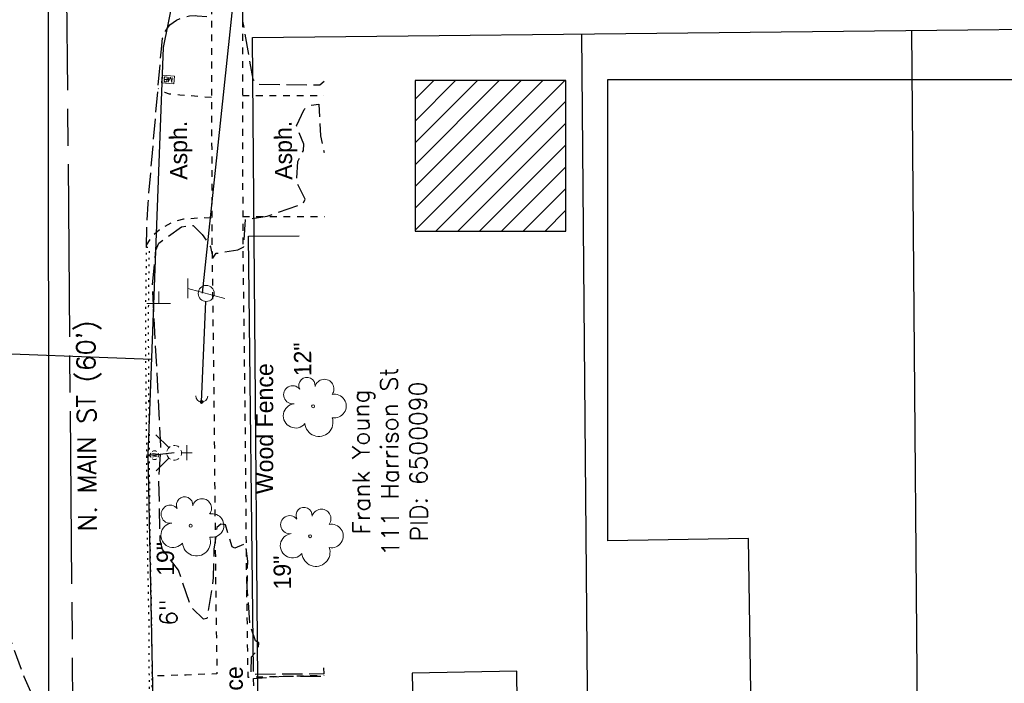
# Model space of a CAD drawing. Extents: x 2300122 to 2305194, y 360020 to 364238.
# Tile 63 of 93: x 2301788 to 2301948, y 362316 to 362423. Entities that reach past the tile are written whole.
import ezdxf
from ezdxf.enums import TextEntityAlignment as Align

# ---------------------------------------------------------------- set-up
doc = ezdxf.new("R2010")
doc.units = 0
doc.header["$LTSCALE"] = 20
doc.header["$MEASUREMENT"] = 0
for name, pattern in [('CL', [2, 0.3, -0.15, 1.4, -0.15]), ('fenceex', [0]), ('foctvex', [0]), ('OhDOT_USTN1', [0.055, 0.014, -0.041]), ('OhDOT_USTN3', [0.22, 0.165, -0.055]), ('OhDOT_USTN5', [0.11, 0.055, -0.055]), ('ohteleex', [0]), ('rowex', [0]), ('sanex', [0]), ('waterex', [0])]:
    doc.linetypes.add(name, pattern=pattern)
for name, color, linetype in [('BD_X_Building', 231, 'Continuous'), ('DT_X_Contour_Minor', 136, 'OhDOT_USTN3'), ('DV_X_Property_Line', 7, 'Continuous'), ('PV_X_Curb', 120, 'OhDOT_USTN1'), ('PV_X_Driveway', 7, 'OhDOT_USTN5'), ('PV_X_EOP', 7, 'OhDOT_USTN3'), ('PV_X_Text', 7, 'Continuous'), ('PV_X_Walk', 120, 'OhDOT_USTN5'), ('RD_P_Cells', 7, 'Continuous'), ('RD_X_Cells', 7, 'Continuous'), ('RD_X_Fence', 230, 'fenceex'), ('RD_X_Text', 7, 'Continuous'), ('RW_X_CL', 6, 'CL'), ('RW_X_Fee_RW', 6, 'rowex'), ('RW_X_Text', 7, 'Continuous'), ('SN_X_Public', 3, 'Continuous'), ('SV_X_Text_Name', 7, 'Continuous'), ('UT_X_Misc_Cells', 7, 'Continuous'), ('UT_X_Overhead_Telecom', 30, 'ohteleex'), ('UT_X_Sanitary_Line', 3, 'sanex'), ('UT_X_Telecom_Cells', 30, 'Continuous'), ('UT_X_Water', 133, 'waterex'), ('UT_X_Water_Cells', 133, 'Continuous'), ('UT_X_Water_Text', 7, 'Continuous'), ('VG_X_Cells', 3, 'Continuous'), ('VG_X_Text', 7, 'Continuous')]:
    doc.layers.add(name, color=color, linetype=linetype)
doc.layers.add('RD_P_Cells (Construction)', color=7, linetype='Continuous', lineweight=0)
doc.styles.add('Simplex Normal (0.14)', font='Simplex.shx')
doc.styles.add('Straight Normal (0.14) Font 30', font='font30.shx', dxfattribs={"height": 0.14})
doc.styles.add('Straight-Normal', font='font30.shx', dxfattribs={"height": 0.14})

# ---------------------------------------------------------------- blocks, each defined once
blk = doc.blocks.new('TREE')
at = {"layer": 'VG_X_Cells', "color": 3, "linetype": 'Continuous', "lineweight": 0}
blk.add_circle((0, 0), 0.012, dxfattribs=at)
for centre, radius, start, end in [((-0.1655, 0.0932), 0.0735, 39.06254, 279.54124), ((-0.0492, 0.1684), 0.0658, 354.0047, 205.97412), ((0.0913, 0.1415), 0.0776, 323.82996, 165.0376), ((0.173, 0.0018), 0.0957, 259.14531, 101.45961), ((-0.1427, -0.0774), 0.0987, 96.17219, 320.57371), ((0.0473, -0.1303), 0.1142, 184.94757, 19.45715)]:
    blk.add_arc(centre, radius, start, end, dxfattribs=at)
blk = doc.blocks.new('SGN1P_anno')
at = {"layer": 'SN_X_Public', "color": 3, "linetype": 'Continuous', "lineweight": 0}
for p, q in [((0, 0.96), (0, -0.96)), ((0, 0), (-0.96, 0))]:
    blk.add_line(p, q, dxfattribs=at)
blk = doc.blocks.new('FH')
at = {"layer": 'Defpoints', "color": 133, "linetype": 'Continuous', "lineweight": 30}
blk.add_point((0, 0), dxfattribs=at)
blk.add_point((0, 0), dxfattribs=at)
at = {"layer": 'UT_X_Water_Cells', "color": 133, "linetype": 'Continuous', "lineweight": 0}
for p, q in [((0.0599, 0.1032), (-0.0601, 0.1032)), ((-0.0001, 0.0602), (-0.0001, 0.1462)), ((-0.0423, -0.0424), (-0.1463, -0.1463)), ((0.0423, -0.0424), (0.1462, -0.1463))]:
    blk.add_line(p, q, dxfattribs=at)
for start, end in [(140.02099, 184.06293), (68.13946, 112.03798), (356.01648, 39.98885), (211.87877, 255.84793), (283.82389, 329.90967)]:
    blk.add_arc((0, 0), 0.06, start, end, dxfattribs=at)
blk = doc.blocks.new('WGV')
at = {"layer": 'Defpoints', "color": 133, "linetype": 'Continuous', "lineweight": 30}
blk.add_point((0, 0), dxfattribs=at)
at = {"layer": 'UT_X_Water_Cells', "color": 133, "linetype": 'Continuous', "lineweight": 0}
for p, q in [((0.032, 0.102), (-0.032, 0.102)), ((0, 0.07), (0, 0.134))]:
    blk.add_line(p, q, dxfattribs=at)
at = {"layer": 'UT_X_Water_Cells', "color": 133, "linetype": 'Continuous', "lineweight": 0, "flags": 128}
blk.add_lwpolyline([(-0.032, 0.041), (-0.016, -0.045), (0, 0.041), (0.016, -0.045), (0.032, 0.041)], dxfattribs=at)
at = {"layer": 'UT_X_Water_Cells', "color": 133, "linetype": 'Continuous', "lineweight": 0, "extrusion": (0, 0, -1)}
blk.add_arc((0, 0), 0.07, 330.0184, 29.9816, dxfattribs=at)
at = {"layer": 'UT_X_Water_Cells', "color": 133, "linetype": 'Continuous', "lineweight": 0}
for start, end in [(60.0184, 120.0157), (330.0184, 29.9816), (239.9843, 299.9816)]:
    blk.add_arc((0, 0), 0.07, start, end, dxfattribs=at)
blk = doc.blocks.new('MBP')
at = {"layer": 'RD_P_Cells', "color": 230, "linetype": 'Continuous', "lineweight": 13, "flags": 128}
blk.add_lwpolyline([(-0.1, 0.061), (0.1, 0.061), (0.1, -0.061), (-0.1, -0.061), (-0.1, 0.061)], close=True, dxfattribs=at)
for points in [[(-0.065, -0.04), (-0.065, 0.04), (-0.036, -0.04), (-0.008, 0.04), (-0.008, -0.04)], [(0.051, 0.003), (0.054, 0.007), (0.056, 0.009), (0.057, 0.01), (0.058, 0.012), (0.059, 0.014), (0.06, 0.016), (0.061, 0.02), (0.061, 0.022), (0.061, 0.025), (0.061, 0.029), (0.059, 0.032), (0.057, 0.034), (0.054, 0.037), (0.052, 0.038), (0.05, 0.039), (0.047, 0.04), (0.016, 0.04), (0.016, -0.04), (0.051, -0.04), (0.055, -0.037), (0.059, -0.034), (0.062, -0.029), (0.064, -0.024), (0.065, -0.018), (0.065, -0.014), (0.064, -0.01), (0.061, -0.005), (0.058, -0.001), (0.051, 0.003), (0.016, 0.003)]]:
    blk.add_lwpolyline(points, dxfattribs=at)
at = {"layer": 'RD_P_Cells (Construction)', "color": 230, "linetype": 'Continuous', "lineweight": 30}
blk.add_point((0, 0), dxfattribs=at)
blk = doc.blocks.new('ODOT MISC MAILBOX')
blk.add_blockref('MBP', (0, 0))
blk = doc.blocks.new('DM_anno')
at = {"layer": 'UT_X_Misc_Cells', "linetype": 'foctvex', "true_color": 0xa56100}
h = blk.add_hatch(color=44, dxfattribs=at)
edge = h.paths.add_edge_path()
edge.add_arc((0, 0), 0.12, 0, 360)
at = {"layer": 'UT_X_Misc_Cells', "color": 44, "linetype": 'Continuous', "lineweight": 0, "true_color": 0xa56100}
blk.add_circle((0, 0), 0.12, dxfattribs=at)
blk.add_arc((0.48, 0), 0.48, 90, 270, dxfattribs=at)
blk = doc.blocks.new('TELP')
at = {"layer": 'UT_X_Telecom_Cells', "color": 30, "linetype": 'Continuous', "lineweight": 0}
for p, q in [((0.0402, 0.15), (-0.0402, -0.15)), ((0.1202, 0.15), (-0.0398, 0.15))]:
    blk.add_line(p, q, dxfattribs=at)
blk.add_circle((0, 0), 0.065, dxfattribs=at)

msp = doc.modelspace()

# ---------------------------------------------------------------- hatches: boundary and pattern name
at = {"layer": 'BD_X_Building'}
h = msp.add_hatch(dxfattribs=at)
h.set_pattern_fill('ANSI31', color=256, scale=20)
h.paths.add_polyline_path([(2301876.79, 362389.1), (2301876.79, 362413.51), (2301852.37, 362413.51), (2301852.37, 362389.1)])

# ---------------------------------------------------------------- linework, layer by layer
at = {"layer": 'BD_X_Building', "flags": 128}
msp.add_lwpolyline([(2301876.79, 362389.1), (2301876.79, 362413.51), (2301852.37, 362413.51), (2301852.37, 362389.1), (2301876.79, 362389.1)], close=True, dxfattribs=at)
for points in [[(2301883.58, 362360.01), (2301883.58, 362413.69), (2301973.32, 362413.69), (2301973.99, 362368.12), (2301971.02, 362368.08), (2301971.24, 362352.96), (2301963.04, 362352.84), (2301963.7, 362308.18), (2301906.85, 362307.34), (2301906.36, 362339.27), (2301883.58, 362338.9), (2301883.58, 362360.01)], [(2301837.63, 362306.59), (2301834.4, 362306.55), (2301834.55, 362299.55), (2301833.76, 362299.57), (2301834.2, 362282.66), (2301858.83, 362283.31), (2301858.92, 362277.15), (2301862.12, 362277.2), (2301869.27, 362277.27), (2301868.84, 362317.79), (2301851.88, 362317.47), (2301852.07, 362306.77), (2301837.63, 362306.59)]]:
    msp.add_lwpolyline(points, dxfattribs=at)
at = {"layer": 'DT_X_Contour_Minor', "flags": 128}
for points, elevation in [([(2301656.63, 362259.4), (2301656.66, 362261.4), (2301657.9, 362261.54), (2301662.24, 362259.87), (2301665.03, 362257.51), (2301668.85, 362256.44), (2301674.15, 362252.47), (2301674.98, 362252.3), (2301677.15, 362253.19), (2301680.02, 362253.44), (2301681.53, 362253.16), (2301684.22, 362252), (2301689.7, 362250.75), (2301695.29, 362248.53), (2301697.89, 362248.33), (2301704.5, 362245.71), (2301711.4, 362245), (2301719.16, 362243.74), (2301724.83, 362243.69), (2301728.32, 362243.06), (2301733.16, 362243.53), (2301740.2, 362243.73), (2301744.29, 362242.93), (2301748.92, 362242.47), (2301753.4, 362242.68), (2301760.66, 362243.82), (2301761.94, 362244.71), (2301764.61, 362245.86), (2301765.47, 362246.7), (2301766.48, 362252.38), (2301767.34, 362261.48), (2301768.2, 362284.25), (2301767.96, 362286.36), (2301767.85, 362306.31), (2301768.61, 362307.46), (2301768.61, 362310.34), (2301769.96, 362311.67), (2301770.07, 362312.25), (2301769.55, 362312.67), (2301770.54, 362315.16), (2301770.56, 362316.8), (2301769.85, 362319.36), (2301768.43, 362322.03), (2301767.73, 362327.86), (2301767.48, 362338.61), (2301766.96, 362343.32), (2301766.18, 362362.12), (2301757, 362363.88), (2301758.45, 362365.99), (2301765.86, 362366.89), (2301766.69, 362368.06), (2301767.04, 362381.93), (2301765.94, 362383.1), (2301763.59, 362384.48), (2301761.32, 362384.78), (2301763.24, 362385.68), (2301767.34, 362388.82), (2301767.11, 362400.27), (2301766.23, 362405.71), (2301764.98, 362408.95), (2301766.63, 362412.98), (2301768.55, 362420.93), (2301769.82, 362422.53), (2301769.98, 362423.2), (2301767.56, 362423.38), (2301768.51, 362424.13), (2301769.1, 362424.05), (2301769.57, 362426.25), (2301771.39, 362429.47), (2301773.12, 362430.01), (2301772.6, 362432.66), (2301772.11, 362433.12), (2301772.89, 362433.54), (2301773.43, 362434.67), (2301773.43, 362435.9), (2301780.15, 362436.23), (2301781.28, 362436.76), (2301782.7, 362436.58), (2301785.79, 362437.56), (2301787.63, 362438.49), (2301788.18, 362439.39), (2301789.07, 362445.66), (2301790.24, 362449.68), (2301790.77, 362450.38), (2301798.29, 362476.73), (2301800.19, 362469.91), (2301800.16, 362450.25), (2301800.97, 362444.86), (2301800.74, 362443.38), (2301800.98, 362442.62), (2301802.72, 362442.21), (2301804.54, 362444.22), (2301805.33, 362446.02), (2301812.8, 362454.58), (2301814.2, 362457.79), (2301817.38, 362462.69), (2301818.52, 362465.42), (2301820.98, 362469.14), (2301822.8, 362474.69), (2301817.57, 362455.6), (2301816.45, 362445.38), (2301817.68, 362438.85), (2301818.83, 362438.01), (2301820.8, 362437.45), (2301821.78, 362436.67), (2301824.4, 362436.9), (2301823.26, 362434.69), (2301822.47, 362434.31), (2301821.58, 362432.59), (2301821.55, 362431.39), (2301821.98, 362430.68), (2301822.84, 362430.19), (2301824.36, 362425.96), (2301824.38, 362423.13), (2301826.03, 362413.75), (2301826.79, 362412.94), (2301836.92, 362412.83), (2301837.61, 362413.42)], 982), ([(2301837.49, 362318.3), (2301837.54, 362317.34), (2301825.75, 362317.25), (2301825.83, 362320.1), (2301826.88, 362321.22), (2301827.03, 362322.36), (2301826.49, 362322.71), (2301825.59, 362325.26), (2301825.15, 362331.36), (2301825.22, 362335.63), (2301824.84, 362338.44), (2301823.15, 362337.7), (2301822.69, 362337.96), (2301821.63, 362341.5), (2301820.85, 362341.62), (2301820.23, 362341.09), (2301819.74, 362337.54), (2301819.64, 362332.9), (2301818.61, 362326.31), (2301818.04, 362326.19), (2301815.99, 362328.23), (2301814.02, 362334.15), (2301811.43, 362337.48), (2301811.04, 362338.95), (2301810.83, 362348.7), (2301811.16, 362354.26), (2301809.77, 362380.39), (2301810.31, 362386.05), (2301810.81, 362387.15), (2301814.49, 362389.84), (2301816.36, 362390.02), (2301817.86, 362388.55), (2301819.19, 362386.56), (2301819.54, 362384.75), (2301820.09, 362385.52), (2301823.63, 362386.07), (2301824.6, 362386.56), (2301824.85, 362391.01), (2301828.38, 362391.56), (2301834.2, 362393.57), (2301834.53, 362394.3), (2301833.14, 362397.01), (2301833.32, 362400.43), (2301834.27, 362402.21), (2301834.3, 362403.23), (2301833.12, 362406.21), (2301834.34, 362408.83), (2301835.44, 362409.56), (2301836.72, 362409.71), (2301837, 362404.55), (2301837.6, 362401.89)], 982), ([(2301839.44, 362131.3), (2301835.91, 362132.76), (2301836.23, 362135.18), (2301834.41, 362137.66), (2301833.15, 362143.44), (2301831.86, 362144.31), (2301831.64, 362145.75), (2301830.43, 362146.18), (2301829.79, 362148.61), (2301829.65, 362151.36), (2301830.87, 362152.22), (2301829.31, 362153.51), (2301829.31, 362154.12), (2301830.73, 362155.51), (2301829.55, 362156.11), (2301829.41, 362156.79), (2301828.86, 362157.17), (2301827.85, 362165.14), (2301827.29, 362166.19), (2301825.83, 362167.27), (2301824.31, 362170.56), (2301823.58, 362171.3), (2301822.52, 362171.4), (2301821.94, 362170.5), (2301820.98, 362163.94), (2301819.22, 362162.83), (2301817.85, 362162.59), (2301816.95, 362164.48), (2301816.19, 362167.51), (2301816.63, 362169.25), (2301816.44, 362170.64), (2301816.68, 362172.16), (2301816.38, 362173.21), (2301817.17, 362175.19), (2301816.71, 362177.02), (2301817.23, 362178.63), (2301817.72, 362179.12), (2301820.85, 362178.73), (2301821.2, 362179.21), (2301820.88, 362182.39), (2301822.35, 362185.57), (2301823.14, 362185.87), (2301824.58, 362185.8), (2301826.51, 362186.37), (2301827.67, 362187.19), (2301829.58, 362190), (2301830.22, 362192.9), (2301829.1, 362195.77), (2301835.59, 362202.85), (2301840.82, 362207.56), (2301839.92, 362207.74), (2301835.62, 362206.94), (2301832.33, 362207.23), (2301829.49, 362206.93), (2301827.49, 362207.17), (2301820.56, 362208.95), (2301818.03, 362209.97), (2301814.91, 362210.64), (2301813.03, 362212.54), (2301808.38, 362215.6), (2301800.26, 362218.34), (2301795, 362221.54), (2301792.45, 362223.7), (2301790.69, 362226.31), (2301788.76, 362230.44), (2301787.99, 362232.84), (2301787.98, 362234.67), (2301789.55, 362238.61), (2301791.08, 362241.28), (2301793.63, 362243.39), (2301795.48, 362245.78), (2301797.88, 362249.9), (2301799.02, 362251.24), (2301803.31, 362253.47), (2301809.97, 362253.3), (2301816.64, 362251.11), (2301818.06, 362251.21), (2301819.11, 362251.79), (2301819.3, 362252.57), (2301816.66, 362255.41), (2301812.76, 362261.38), (2301812.31, 362262.62), (2301813.63, 362263.81), (2301813.02, 362262.5), (2301813.64, 362261.47), (2301814.42, 362261.32), (2301815.56, 362262.3), (2301814.63, 362267), (2301813.45, 362268.16), (2301810.68, 362269.19), (2301810.23, 362269.88), (2301809.88, 362272.58), (2301810.17, 362272.96), (2301809.68, 362276.96), (2301809.25, 362307.53), (2301808.41, 362306.53), (2301806.99, 362306.86), (2301805.31, 362306.48), (2301802.93, 362305.24), (2301799.16, 362301.28), (2301797.44, 362300.22), (2301796.2, 362301.75), (2301793.26, 362307.02), (2301789.01, 362316.86), (2301785.25, 362327.01), (2301784.89, 362326.07), (2301784.79, 362305.43), (2301785.08, 362304.61), (2301785.01, 362288.8), (2301784.67, 362288.38), (2301784.43, 362273.98), (2301784.07, 362272.11), (2301784.33, 362260.71), (2301783.93, 362254.54), (2301782.41, 362251.75), (2301782, 362250.11), (2301779.67, 362246.81), (2301775.94, 362243.44), (2301774.8, 362243.04), (2301773.8, 362244.35), (2301772.58, 362244.21), (2301770.02, 362243.15), (2301769.11, 362242.32), (2301769.55, 362241.37), (2301769.68, 362239.35), (2301769.2, 362237.51), (2301768.22, 362235.7), (2301766.05, 362237.01), (2301762.17, 362240.56), (2301753.36, 362237.28), (2301749.03, 362236.77), (2301723.48, 362236.41), (2301696.32, 362237.11), (2301692.03, 362237.49), (2301673.03, 362237.76), (2301662.72, 362240.73), (2301657.98, 362241.68)], 981), ([(2301868.2, 362175.63), (2301865.7, 362179.4), (2301865.7, 362180.29), (2301862.02, 362184.12), (2301861.75, 362185.17), (2301862.89, 362189.98), (2301865.07, 362190.94), (2301872.68, 362192.12), (2301876.33, 362192.31), (2301877.45, 362187.76), (2301880.29, 362189), (2301881.82, 362190.21), (2301881.29, 362192.17), (2301881.24, 362193.75), (2301882.99, 362196.68), (2301882.53, 362197.76), (2301882.5, 362198.78), (2301884.02, 362201.04), (2301884.1, 362201.92), (2301887.58, 362207.16), (2301896.46, 362212.92), (2301896.02, 362214.1), (2301897.14, 362214.75), (2301897.85, 362215.87), (2301898.16, 362215.24), (2301898.73, 362215.67), (2301898.87, 362216.27), (2301897.82, 362216.39), (2301897.88, 362216.77), (2301915.74, 362217.13), (2301917.39, 362217.73), (2301917.5, 362218.38), (2301916.1, 362219.52), (2301909.6, 362221.31), (2301895.28, 362223.87), (2301893.21, 362224.81), (2301889.09, 362225.9), (2301884.61, 362227.78), (2301881.68, 362229.62), (2301879.98, 362231.63), (2301880.25, 362232.46), (2301883.35, 362233.88), (2301887.33, 362235), (2301889.05, 362236.83), (2301890.93, 362238.27), (2301902.61, 362242.02), (2301911.1, 362245.23), (2301899.38, 362245.37), (2301873.76, 362244.94), (2301854.04, 362246.39), (2301853.09, 362247.05), (2301851.27, 362247.15), (2301850.33, 362246.35), (2301848.44, 362246.12), (2301844.99, 362246.59), (2301843.36, 362247.16), (2301842.23, 362248.37), (2301838.06, 362248.37), (2301833.92, 362248.82), (2301830.82, 362250.3), (2301830.02, 362252.28), (2301829.75, 362258), (2301830.62, 362259.68), (2301830.92, 362262.15), (2301832.25, 362262.12), (2301833.07, 362260.1), (2301836.35, 362260.14), (2301837.18, 362260.9), (2301837.6, 362260.71), (2301838.73, 362258.45), (2301842.21, 362255.81), (2301844.55, 362255.8), (2301845.62, 362256.25), (2301846.43, 362258.06), (2301846.02, 362259.25), (2301845.23, 362260.09), (2301842.72, 362261.21), (2301842.08, 362261.94), (2301850.29, 362262.82), (2301851.83, 362262.51), (2301864.63, 362264.4), (2301861.98, 362264.87), (2301861.47, 362267.14), (2301861.69, 362268.6), (2301863.09, 362268.9), (2301861.49, 362269.75), (2301850.19, 362271.84), (2301849.55, 362272.9), (2301848.69, 362273.28), (2301847.17, 362272.49), (2301846.58, 362270.93), (2301845.43, 362270.6), (2301841.47, 362271.82), (2301840.24, 362271.56), (2301835.46, 362272.38), (2301831.12, 362271.48), (2301829.83, 362270.87), (2301827.29, 362270.93), (2301827.17, 362272.99), (2301827.58, 362274.06), (2301826.62, 362275.52), (2301826.31, 362280.62), (2301826.77, 362283), (2301827.74, 362283.48), (2301826.86, 362285.11), (2301826.26, 362287.37), (2301825.6, 362310.7), (2301826.11, 362311.63), (2301825.94, 362313.51), (2301826.31, 362314.44), (2301826.14, 362316.58), (2301831.23, 362317), (2301837.48, 362316.99), (2301837.63, 362316.37)], 982)]:
    msp.add_lwpolyline(points, dxfattribs=dict(at, elevation=elevation))
at = {"layer": 'DV_X_Property_Line', "flags": 128}
for points in [[(2301880.64, 362271.1), (2301879.37, 362421.09)], [(2301932.77, 362421.67), (2301934.03, 362271.68)]]:
    msp.add_lwpolyline(points, dxfattribs=at)
at = {"layer": 'PV_X_Curb', "flags": 128}
msp.add_lwpolyline([(2301915.41, 362245.91), (2301912.14, 362245.89), (2301904.6, 362245.81), (2301897.31, 362245.72), (2301887.64, 362245.61), (2301880.04, 362245.51), (2301870.04, 362245.37), (2301862.06, 362245.27), (2301852.07, 362245.07), (2301851.43, 362245.06), (2301843.25, 362244.96), (2301840.18, 362245), (2301838.21, 362245.06), (2301837.54, 362245.08), (2301835.7, 362245.23), (2301833.91, 362245.52), (2301832.08, 362245.94), (2301830.13, 362246.55), (2301827.54, 362247.68), (2301825.2, 362248.78), (2301823.44, 362249.75), (2301822.36, 362250.53), (2301821.13, 362251.47), (2301820.72, 362251.82), (2301819.69, 362252.88), (2301818.66, 362253.96), (2301817.67, 362254.97), (2301816.76, 362256.05), (2301815.73, 362257.4), (2301814.73, 362258.89), (2301813.93, 362260.33), (2301813.04, 362262.15), (2301812.79, 362262.65), (2301812.53, 362263.21), (2301811.7, 362265.21), (2301811.31, 362266.48), (2301810.86, 362268.25), (2301810.71, 362269.52), (2301810.51, 362270.62), (2301810.09, 362272.86), (2301809.92, 362274.56), (2301809.93, 362276.79), (2301809.91, 362278.61), (2301809.92, 362280.43), (2301809.91, 362282.25), (2301809.92, 362284.08), (2301809.84, 362285.9), (2301809.84, 362286.96), (2301809.84, 362287.21), (2301809.83, 362297.21), (2301809.76, 362305.14), (2301809.69, 362325.14), (2301809.49, 362335.14), (2301809.4, 362341.56), (2301809.3, 362351.56), (2301809.28, 362356.29), (2301809.19, 362363.66), (2301809.15, 362373.65), (2301809.15, 362375.64), (2301809.24, 362383.44), (2301809.29, 362386.46), (2301808.79, 362386.47), (2301808.74, 362383.45), (2301808.65, 362375.64), (2301808.65, 362373.65), (2301808.69, 362363.65), (2301808.78, 362356.29), (2301808.8, 362351.55), (2301808.9, 362341.56), (2301808.99, 362335.14), (2301809.19, 362325.14), (2301809.26, 362305.14), (2301809.33, 362297.21), (2301809.34, 362287.21), (2301809.34, 362286.95), (2301809.34, 362285.89), (2301809.42, 362284.07), (2301809.41, 362282.25), (2301809.42, 362280.43), (2301809.41, 362278.61), (2301809.43, 362276.79), (2301809.43, 362276.54)], dxfattribs=at)
at = {"layer": 'PV_X_Driveway', "flags": 128}
for points in [[(2301819.35, 362410.77), (2301814.23, 362411.18), (2301813.71, 362411.22), (2301812.52, 362411.32), (2301811.78, 362411.57), (2301810.68, 362412.24)], [(2301824.35, 362411.08), (2301837.56, 362411.08)], [(2301808.8, 362386.86), (2301809.87, 362388.49), (2301811.17, 362389.59), (2301813.03, 362390.6), (2301814.88, 362391.11), (2301818.05, 362391.31), (2301819.41, 362391.25)], [(2301824.41, 362391.47), (2301829.5, 362391.47), (2301834.49, 362391.47), (2301837.65, 362391.47)]]:
    msp.add_lwpolyline(points, dxfattribs=at)
at = {"layer": 'PV_X_EOP', "flags": 128}
msp.add_lwpolyline([(2301808.79, 362386.47), (2301808.92, 362390.76), (2301809.07, 362393.61), (2301809.68, 362400.7), (2301811.23, 362418.63), (2301811.43, 362420.38), (2301811.62, 362420.95), (2301811.78, 362421.34), (2301811.99, 362421.69), (2301812.61, 362422.56), (2301813.65, 362423.29), (2301814.64, 362423.76), (2301815.78, 362424.02), (2301816.69, 362424.08), (2301817.02, 362424.03), (2301819.35, 362423.86)], dxfattribs=at)
at = {"layer": 'PV_X_Walk', "flags": 128}
for points in [[(2301854.07, 362538.4), (2301850.71, 362528.99), (2301848.97, 362524.12), (2301845.76, 362514.61), (2301844.28, 362510.24), (2301840.98, 362500.83), (2301837.74, 362491.61), (2301834.29, 362482.27), (2301830.82, 362472.89), (2301828.94, 362467.77), (2301825.95, 362458.23), (2301825.91, 362458.11), (2301824.68, 362454.17), (2301821.73, 362444.61), (2301821.55, 362444.01), (2301819.35, 362436.96), (2301819.27, 362436.27), (2301819.33, 362426.27), (2301819.35, 362423.05), (2301819.35, 362413.04), (2301819.36, 362407.38), (2301819.39, 362397.37), (2301819.42, 362387.37), (2301819.43, 362386.2), (2301819.55, 362376.17), (2301819.67, 362366.18), (2301819.78, 362357.19), (2301819.87, 362347.2), (2301819.96, 362337.2), (2301820.02, 362330.96), (2301820.17, 362320.94), (2301820.22, 362317.34), (2301815.22, 362317.16), (2301810.23, 362316.99), (2301809.72, 362316.97)], [(2301851.47, 362515.5), (2301851.35, 362515.53), (2301850.5, 362513.01), (2301849.02, 362508.64), (2301845.7, 362499.17), (2301842.46, 362489.95), (2301838.98, 362480.54), (2301835.51, 362471.15), (2301833.62, 362466.04), (2301830.68, 362456.62), (2301829.45, 362452.68), (2301826.51, 362443.14), (2301826.33, 362442.54), (2301824.71, 362437.04), (2301824.39, 362432.28), (2301824.35, 362423.02), (2301824.35, 362413.04), (2301824.36, 362407.38), (2301824.39, 362397.39), (2301824.42, 362387.39), (2301824.43, 362386.21), (2301824.55, 362376.24), (2301824.67, 362366.24), (2301824.78, 362357.25), (2301824.87, 362347.24), (2301824.96, 362337.24), (2301825.02, 362331), (2301825.17, 362321.02), (2301825.23, 362316.82), (2301837.63, 362317.12)]]:
    msp.add_lwpolyline(points, dxfattribs=at)
at = {"layer": 'RD_X_Fence', "flags": 128}
msp.add_lwpolyline([(2301826.13, 362317.73), (2301825.36, 362388.28), (2301833.56, 362388.37)], dxfattribs=at)
at = {"layer": 'RW_X_CL'}
msp.add_lwpolyline([(2301809.27, 360843.01), (2301795.81, 362440.51), (2302015.45, 363056.38)], dxfattribs=at)
at = {"layer": 'RW_X_Fee_RW', "flags": 128}
for points in [[(2301825.97, 362420.51), (2301987.29, 362422.26)], [(2301827.24, 362270.52), (2301825.97, 362420.51)]]:
    msp.add_lwpolyline(points, dxfattribs=at)
at = {"layer": 'UT_X_Misc_Cells', "flags": 128}
msp.add_lwpolyline([(2301817.74, 362361.43), (2301818.44, 362377.72)], dxfattribs=at)
at = {"layer": 'UT_X_Overhead_Telecom', "flags": 128}
msp.add_lwpolyline([(2301817.88, 362379.07), (2301826.99, 362464.85)], dxfattribs=at)
at = {"layer": 'UT_X_Sanitary_Line', "flags": 128}
msp.add_lwpolyline([(2301793.13, 362042.06), (2301792.93, 362429.53)], dxfattribs=at)
at = {"layer": 'UT_X_Water'}
for points in [[(2301822.33, 361352.17), (2301814.9, 361607.27), (2301814.12, 361708.71), (2301812.25, 361841.29), (2301812.28, 361843.15), (2301811.87, 361956.26), (2301810.85, 362072.87), (2301812.89, 362166.3), (2301809.1, 362352.78), (2301811.59, 362418.91), (2301821.03, 362465.59), (2301853.18, 362560.74)], [(2301778.33, 362369.53), (2301809.68, 362368.35)], [(2301813.29, 362353.18), (2301810.1, 362352.8), (2301809.1, 362352.84)]]:
    msp.add_lwpolyline(points, dxfattribs=at)

# ---------------------------------------------------------------- block references
at = {"layer": 'RD_X_Cells', "xscale": 10.00000000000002, "yscale": 10.00000000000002, "zscale": 10.00000000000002, "rotation": 175.0661872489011}
msp.add_blockref('ODOT MISC MAILBOX', (2301812.3, 362413.69), dxfattribs=at)
at = {"layer": 'SN_X_Public', "xscale": 1.999999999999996, "yscale": 1.999999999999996, "zscale": 1.999999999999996, "rotation": 270.1753375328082}
msp.add_blockref('SGN1P_anno', (2301810.8, 362377.39), dxfattribs=at)
at = {"layer": 'UT_X_Misc_Cells', "xscale": 2, "yscale": 2, "zscale": 2, "rotation": 87.53231657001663}
msp.add_blockref('DM_anno', (2301817.74, 362361.43), dxfattribs=at)
at = {"layer": 'UT_X_Telecom_Cells', "color": 30, "linetype": 'Continuous', "lineweight": 0, "xscale": 20, "yscale": 20, "zscale": 20, "rotation": 90}
msp.add_blockref('TELP', (2301818.5, 362379.02), dxfattribs=at)
at = {"layer": 'UT_X_Water_Cells', "xscale": 20, "yscale": 20, "zscale": 20, "rotation": 270.3188425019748}
msp.add_blockref('FH', (2301813.29, 362353.18), dxfattribs=at)
at = {"layer": 'UT_X_Water_Cells', "xscale": 10, "yscale": 10, "rotation": 90}
msp.add_blockref('WGV', (2301810.1, 362352.8), dxfattribs=at)
at = {"layer": 'VG_X_Cells', "xscale": 20, "yscale": 20, "zscale": 20}
for p in [(2301835.81, 362360.72), (2301815.97, 362341.36), (2301835.33, 362339.66)]:
    msp.add_blockref('TREE', p, dxfattribs=at)

# ---------------------------------------------------------------- texts
at = {"layer": 'PV_X_Text', "char_height": 2.8, "attachment_point": 5, "rotation": 90.508, "style": 'Straight-Normal'}
for insert in [(2301814.42, 362402.22), (2301831.41, 362402.22)]:
    msp.add_mtext('Asph.', dxfattribs=dict(at, insert=insert))
at = {"layer": 'RD_X_Text', "char_height": 2.8, "width": 54.0089, "attachment_point": 5, "rotation": 90, "line_spacing_factor": 0.8, "style": 'Straight-Normal'}
for insert in [(2301827.96, 362357.09), (2301823.04, 362307.97)]:
    msp.add_mtext('Wood Fence', dxfattribs=dict(at, insert=insert))
at = {"layer": 'RW_X_Text', "style": 'Simplex Normal (0.14)'}
msp.add_text("N. MAIN ST (60')", height=3, rotation=90.4829, dxfattribs=at).set_placement((2301799.1, 362357.55), align=Align.MIDDLE_CENTER)
at = {"layer": 'SV_X_Text_Name', "insert": (2301848.22, 362351.73), "char_height": 2.8, "width": 77.9146, "attachment_point": 5, "rotation": 90.4829, "style": 'Simplex Normal (0.14)'}
msp.add_mtext('Frank Young\\P111 Harrison St\\P\\pxqc;PID: 6500090', dxfattribs=at)
at = {"layer": 'UT_X_Water_Text', "insert": (2301812.36, 362327.28), "char_height": 2.8, "attachment_point": 5, "rotation": 91.1645, "style": 'Simplex Normal (0.14)'}
msp.add_mtext('6"', dxfattribs=at)
at = {"layer": 'VG_X_Text', "style": 'Straight Normal (0.14) Font 30'}
for s, rotation, p in [('12"', 90.6204, (2301834.11, 362368.33)), ('19"', 90.5531, (2301811.87, 362335.99)), ('19"', 90.6204, (2301830.82, 362333.77))]:
    msp.add_text(s, height=2.8, rotation=rotation, dxfattribs=at).set_placement(p, align=Align.MIDDLE_CENTER)

doc.saveas('drawing.dxf')
